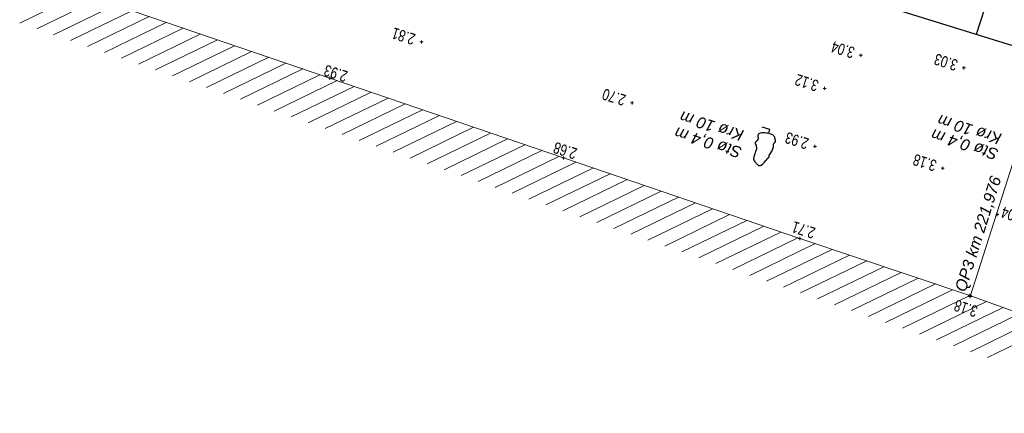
# Model space of a CAD drawing. Header units: metres. Extents: x 3521221 to 3521364, y 5943318 to 5943439.
# Tile 1 of 15: x 3521225 to 3521256, y 5943372 to 5943385. Entities that reach past the tile are written whole.
import ezdxf

# ---------------------------------------------------------------- set-up
doc = ezdxf.new("R2010")
doc.units = ezdxf.units.M
doc.header["$PDMODE"] = 2
doc.header["$PDSIZE"] = 0.05
for name, color, linetype, lineweight in [('Boeschung UK', 22, 'Continuous', 30), ('Boeschungsschraffuren', 82, 'Continuous', 30), ('Gelaendepunkt', 21, 'Continuous', 13), ('Höhentexte', 8, 'Continuous', 9), ('Laubbaum', 92, 'Continuous', 30), ('Mauerschraffuren', 3, 'Continuous', 9), ('Stuetzwand UK', 246, 'Continuous', 18), ('Text Vermessung', 3, 'Continuous', 9), ('Topo Pkt', 7, 'Continuous', 9), ('Topo-Linie', 7, 'Continuous', 9), ('VG_Text_Vegetation', 3, 'Continuous', 9)]:
    doc.layers.add(name, color=color, linetype=linetype, lineweight=lineweight)
doc.styles.add('Punkthöhe', font='arial.ttf', dxfattribs={"width": 0.75})
doc.styles.add('Text Vegetation', font='ariali.ttf')
doc.styles.add('Text Vermessung', font='ariali.ttf')

msp = doc.modelspace()

# ---------------------------------------------------------------- linework, layer by layer
at = {"layer": 'Boeschung UK', "color": 253}
msp.add_line((3521257.463, 5943383.639), (3521248.456, 5943386.443), dxfattribs=at)
at = {"layer": 'Boeschungsschraffuren', "color": 253}
msp.add_line((3521255.541, 5943386.129), (3521254.989, 5943384.409), dxfattribs=at)
at = {"layer": 'Gelaendepunkt', "color": 253}
for p in [(3521237.525, 5943384.174), (3521251.357, 5943383.752), (3521254.602, 5943383.358), (3521250.219, 5943382.711), (3521244.154, 5943382.255), (3521249.914, 5943380.884), (3521253.936, 5943380.193), (3521255.656, 5943378.735)]:
    msp.add_point(p, dxfattribs=at)
at = {"layer": 'Laubbaum', "color": 253}
for p, q in [((3521248.244, 5943381.498), (3521248.486, 5943381.421)), ((3521248.114, 5943381.222), (3521248.112, 5943381.206)), ((3521248.112, 5943381.206), (3521248.113, 5943381.181)), ((3521248.113, 5943381.181), (3521248.12, 5943381.159)), ((3521248.117, 5943381.239), (3521248.114, 5943381.222)), ((3521248.12, 5943381.25), (3521248.117, 5943381.239)), ((3521248.125, 5943381.261), (3521248.12, 5943381.25)), ((3521248.132, 5943381.271), (3521248.125, 5943381.261)), ((3521248.142, 5943381.278), (3521248.132, 5943381.271)), ((3521248.167, 5943381.292), (3521248.142, 5943381.278)), ((3521248.192, 5943381.302), (3521248.167, 5943381.292)), ((3521248.24, 5943381.313), (3521248.192, 5943381.302)), ((3521248.288, 5943381.315), (3521248.24, 5943381.313)), ((3521248.33, 5943381.311), (3521248.288, 5943381.315)), ((3521248.38, 5943381.305), (3521248.33, 5943381.311)), ((3521248.423, 5943381.297), (3521248.38, 5943381.305)), ((3521248.469, 5943381.287), (3521248.423, 5943381.297)), ((3521248.486, 5943381.421), (3521248.446, 5943381.292)), ((3521248.529, 5943381.27), (3521248.469, 5943381.287)), ((3521248.586, 5943381.25), (3521248.529, 5943381.27)), ((3521248.6, 5943381.242), (3521248.586, 5943381.25)), ((3521248.611, 5943381.231), (3521248.6, 5943381.242)), ((3521248.623, 5943381.216), (3521248.611, 5943381.231)), ((3521248.633, 5943381.198), (3521248.623, 5943381.216)), ((3521248.646, 5943381.17), (3521248.633, 5943381.198)), ((3521248.655, 5943381.14), (3521248.646, 5943381.17)), ((3521248.029, 5943380.999), (3521248.028, 5943380.988)), ((3521248.028, 5943380.988), (3521248.03, 5943380.978)), ((3521248.034, 5943381.011), (3521248.029, 5943380.999)), ((3521248.03, 5943380.978), (3521248.035, 5943380.966)), ((3521248.039, 5943381.018), (3521248.034, 5943381.011)), ((3521248.035, 5943380.966), (3521248.057, 5943380.924)), ((3521248.045, 5943381.024), (3521248.039, 5943381.018)), ((3521248.058, 5943381.034), (3521248.045, 5943381.024)), ((3521248.057, 5943380.924), (3521248.067, 5943380.877)), ((3521248.07, 5943381.046), (3521248.058, 5943381.034)), ((3521248.067, 5943380.877), (3521248.07, 5943380.846)), ((3521248.091, 5943381.072), (3521248.07, 5943381.046)), ((3521248.11, 5943381.1), (3521248.091, 5943381.072)), ((3521248.117, 5943381.112), (3521248.11, 5943381.1)), ((3521248.123, 5943381.126), (3521248.117, 5943381.112)), ((3521248.12, 5943381.159), (3521248.124, 5943381.143)), ((3521248.124, 5943381.143), (3521248.123, 5943381.126)), ((3521248.562, 5943380.748), (3521248.606, 5943380.872)), ((3521248.605, 5943380.913), (3521248.613, 5943380.953)), ((3521248.606, 5943380.872), (3521248.605, 5943380.913)), ((3521248.613, 5943380.953), (3521248.633, 5943380.991)), ((3521248.633, 5943380.991), (3521248.658, 5943381.019)), ((3521248.67, 5943381.068), (3521248.655, 5943381.14)), ((3521248.658, 5943381.019), (3521248.669, 5943381.05)), ((3521248.669, 5943381.05), (3521248.67, 5943381.068)), ((3521247.992, 5943380.557), (3521247.984, 5943380.527)), ((3521248.009, 5943380.62), (3521247.992, 5943380.557)), ((3521248.029, 5943380.681), (3521248.009, 5943380.62)), ((3521248.045, 5943380.727), (3521248.029, 5943380.681)), ((3521248.062, 5943380.772), (3521248.045, 5943380.727)), ((3521248.068, 5943380.788), (3521248.062, 5943380.772)), ((3521248.071, 5943380.805), (3521248.068, 5943380.788)), ((3521248.07, 5943380.846), (3521248.071, 5943380.805)), ((3521248.465, 5943380.545), (3521248.47, 5943380.555)), ((3521248.469, 5943380.591), (3521248.471, 5943380.602)), ((3521248.47, 5943380.579), (3521248.469, 5943380.591)), ((3521248.471, 5943380.568), (3521248.47, 5943380.579)), ((3521248.47, 5943380.555), (3521248.471, 5943380.568)), ((3521248.471, 5943380.602), (3521248.473, 5943380.614)), ((3521248.473, 5943380.614), (3521248.479, 5943380.625)), ((3521248.479, 5943380.625), (3521248.49, 5943380.632)), ((3521248.49, 5943380.632), (3521248.556, 5943380.737)), ((3521248.556, 5943380.737), (3521248.562, 5943380.748)), ((3521247.979, 5943380.496), (3521247.978, 5943380.485)), ((3521247.978, 5943380.485), (3521247.98, 5943380.471)), ((3521247.984, 5943380.527), (3521247.979, 5943380.496)), ((3521247.98, 5943380.471), (3521247.985, 5943380.462)), ((3521247.985, 5943380.462), (3521247.991, 5943380.449)), ((3521247.991, 5943380.449), (3521248.003, 5943380.427)), ((3521248.003, 5943380.427), (3521248.021, 5943380.399)), ((3521248.021, 5943380.399), (3521248.035, 5943380.381)), ((3521248.035, 5943380.381), (3521248.058, 5943380.353)), ((3521248.058, 5943380.353), (3521248.074, 5943380.336)), ((3521248.074, 5943380.336), (3521248.089, 5943380.319)), ((3521248.089, 5943380.319), (3521248.1, 5943380.31)), ((3521248.1, 5943380.31), (3521248.111, 5943380.301)), ((3521248.111, 5943380.301), (3521248.123, 5943380.293)), ((3521248.123, 5943380.293), (3521248.138, 5943380.286)), ((3521248.138, 5943380.286), (3521248.152, 5943380.281)), ((3521248.152, 5943380.281), (3521248.167, 5943380.277)), ((3521248.167, 5943380.277), (3521248.175, 5943380.276)), ((3521248.175, 5943380.276), (3521248.185, 5943380.276)), ((3521248.185, 5943380.276), (3521248.193, 5943380.278)), ((3521248.193, 5943380.278), (3521248.203, 5943380.282)), ((3521248.203, 5943380.282), (3521248.218, 5943380.292)), ((3521248.218, 5943380.292), (3521248.262, 5943380.323)), ((3521248.262, 5943380.323), (3521248.322, 5943380.388)), ((3521248.322, 5943380.388), (3521248.368, 5943380.442)), ((3521248.368, 5943380.442), (3521248.402, 5943380.474)), ((3521248.402, 5943380.474), (3521248.434, 5943380.508)), ((3521248.434, 5943380.508), (3521248.447, 5943380.522)), ((3521248.447, 5943380.522), (3521248.459, 5943380.537)), ((3521248.459, 5943380.537), (3521248.465, 5943380.545))]:
    msp.add_line(p, q, dxfattribs=at)
at = {"layer": 'Mauerschraffuren', "color": 253}
for p, q in [((3521224.869, 5943384.77), (3521226.782, 5943385.7)), ((3521225.404, 5943384.585), (3521227.323, 5943385.518)), ((3521225.938, 5943384.4), (3521227.863, 5943385.336)), ((3521226.473, 5943384.215), (3521228.404, 5943385.154)), ((3521227.008, 5943384.03), (3521228.943, 5943384.971)), ((3521227.542, 5943383.845), (3521229.481, 5943384.788)), ((3521228.077, 5943383.66), (3521230.019, 5943384.604)), ((3521228.611, 5943383.475), (3521230.557, 5943384.421)), ((3521229.146, 5943383.291), (3521231.096, 5943384.238)), ((3521229.681, 5943383.106), (3521231.634, 5943384.055)), ((3521230.215, 5943382.921), (3521232.172, 5943383.872)), ((3521230.75, 5943382.736), (3521232.711, 5943383.689)), ((3521231.284, 5943382.551), (3521233.249, 5943383.506)), ((3521231.819, 5943382.366), (3521233.787, 5943383.323)), ((3521232.354, 5943382.181), (3521234.326, 5943383.14)), ((3521232.888, 5943381.996), (3521234.863, 5943382.956)), ((3521233.423, 5943381.811), (3521235.4, 5943382.773)), ((3521233.958, 5943381.627), (3521235.938, 5943382.589)), ((3521234.492, 5943381.442), (3521236.475, 5943382.405)), ((3521235.027, 5943381.257), (3521237.012, 5943382.222)), ((3521235.561, 5943381.072), (3521237.549, 5943382.038)), ((3521236.096, 5943380.887), (3521238.086, 5943381.854)), ((3521236.631, 5943380.702), (3521238.623, 5943381.671)), ((3521237.165, 5943380.517), (3521239.16, 5943381.487)), ((3521237.7, 5943380.332), (3521239.698, 5943381.303)), ((3521238.235, 5943380.147), (3521240.235, 5943381.12)), ((3521238.769, 5943379.963), (3521240.772, 5943380.936)), ((3521239.304, 5943379.778), (3521241.309, 5943380.752)), ((3521239.838, 5943379.593), (3521241.846, 5943380.569)), ((3521240.373, 5943379.408), (3521242.384, 5943380.385)), ((3521240.908, 5943379.223), (3521242.922, 5943380.202)), ((3521241.442, 5943379.038), (3521243.46, 5943380.019)), ((3521241.977, 5943378.853), (3521243.998, 5943379.835)), ((3521242.511, 5943378.668), (3521244.536, 5943379.652)), ((3521243.046, 5943378.483), (3521245.074, 5943379.469)), ((3521243.581, 5943378.299), (3521245.611, 5943379.286)), ((3521244.115, 5943378.114), (3521246.149, 5943379.102)), ((3521244.65, 5943377.929), (3521246.687, 5943378.919)), ((3521245.185, 5943377.744), (3521247.225, 5943378.736)), ((3521245.719, 5943377.559), (3521247.763, 5943378.553)), ((3521246.254, 5943377.374), (3521248.301, 5943378.369)), ((3521246.788, 5943377.189), (3521248.839, 5943378.186)), ((3521247.323, 5943377.004), (3521249.377, 5943378.003)), ((3521247.858, 5943376.819), (3521249.918, 5943377.821)), ((3521248.392, 5943376.634), (3521250.459, 5943377.639)), ((3521248.927, 5943376.45), (3521251.001, 5943377.458)), ((3521249.461, 5943376.265), (3521251.542, 5943377.276)), ((3521249.996, 5943376.08), (3521252.083, 5943377.094)), ((3521250.531, 5943375.895), (3521252.625, 5943376.913)), ((3521251.065, 5943375.71), (3521253.166, 5943376.731)), ((3521251.6, 5943375.525), (3521253.707, 5943376.549)), ((3521252.135, 5943375.34), (3521254.248, 5943376.368)), ((3521252.669, 5943375.155), (3521254.79, 5943376.186)), ((3521253.204, 5943374.97), (3521255.314, 5943375.996)), ((3521253.738, 5943374.786), (3521255.837, 5943375.806)), ((3521254.273, 5943374.601), (3521256.361, 5943375.616)), ((3521254.808, 5943374.416), (3521256.885, 5943375.425)), ((3521255.342, 5943374.231), (3521257.408, 5943375.235))]:
    msp.add_line(p, q, dxfattribs=at)
at = {"layer": 'Stuetzwand UK', "color": 253}
for p, q in [((3521228.477, 5943385.129), (3521234.639, 5943383.033)), ((3521234.639, 5943383.033), (3521241.994, 5943380.518)), ((3521241.994, 5943380.518), (3521249.432, 5943377.984)), ((3521249.432, 5943377.984), (3521254.793, 5943376.185)), ((3521254.793, 5943376.185), (3521265.012, 5943372.474))]:
    msp.add_line(p, q, dxfattribs=at)
for p in [(3521234.639, 5943383.033), (3521241.994, 5943380.518), (3521249.432, 5943377.984), (3521254.793, 5943376.185)]:
    msp.add_point(p, dxfattribs=at)
at = {"layer": 'Topo Pkt', "color": 253}
msp.add_point((3521254.804, 5943376.154), dxfattribs=at)
at = {"layer": 'Topo-Linie', "color": 253}
msp.add_line((3521254.804, 5943376.154), (3521270.917, 5943426.749), dxfattribs=at)

# ---------------------------------------------------------------- texts
at = {"layer": 'Höhentexte', "color": 253, "linetype": 'ByBlock', "style": 'Punkthöhe', "width": 0.75}
for s, p in [('2.81', (3521237.359, 5943384.413)), ('3.04', (3521251.196, 5943383.989)), ('3.03', (3521254.441, 5943383.595)), ('2.93', (3521235.225, 5943383.241)), ('3.12', (3521250.058, 5943382.948)), ('2.70', (3521243.988, 5943382.494)), ('2.93', (3521249.748, 5943381.123)), ('2.68', (3521242.45, 5943380.809)), ('3.18', (3521253.775, 5943380.43)), ('3.04', (3521256.551, 5943378.776)), ('2.71', (3521249.956, 5943378.309)), ('3.18', (3521255.068, 5943375.838))]:
    msp.add_text(s, height=0.36, rotation=162.4169, dxfattribs=at).set_placement(p)
at = {"layer": 'Text Vermessung', "color": 253, "linetype": 'ByBlock', "style": 'Text Vermessung'}
msp.add_text('QP3 km 221,976', height=0.36, rotation=72.4888, dxfattribs=at).set_placement((3521254.652, 5943376.274))
at = {"layer": 'VG_Text_Vegetation', "color": 253, "linetype": 'ByBlock', "style": 'Text Vegetation'}
for s, p in [('Krø 10 m', (3521247.699, 5943381.38)), ('Krø 10 m', (3521255.816, 5943381.271)), ('Stø 0,4 m', (3521247.639, 5943380.841)), ('Stø 0,4 m', (3521255.719, 5943380.783))]:
    msp.add_text(s, height=0.36, rotation=162.4169, dxfattribs=at).set_placement(p)

doc.saveas('drawing.dxf')
